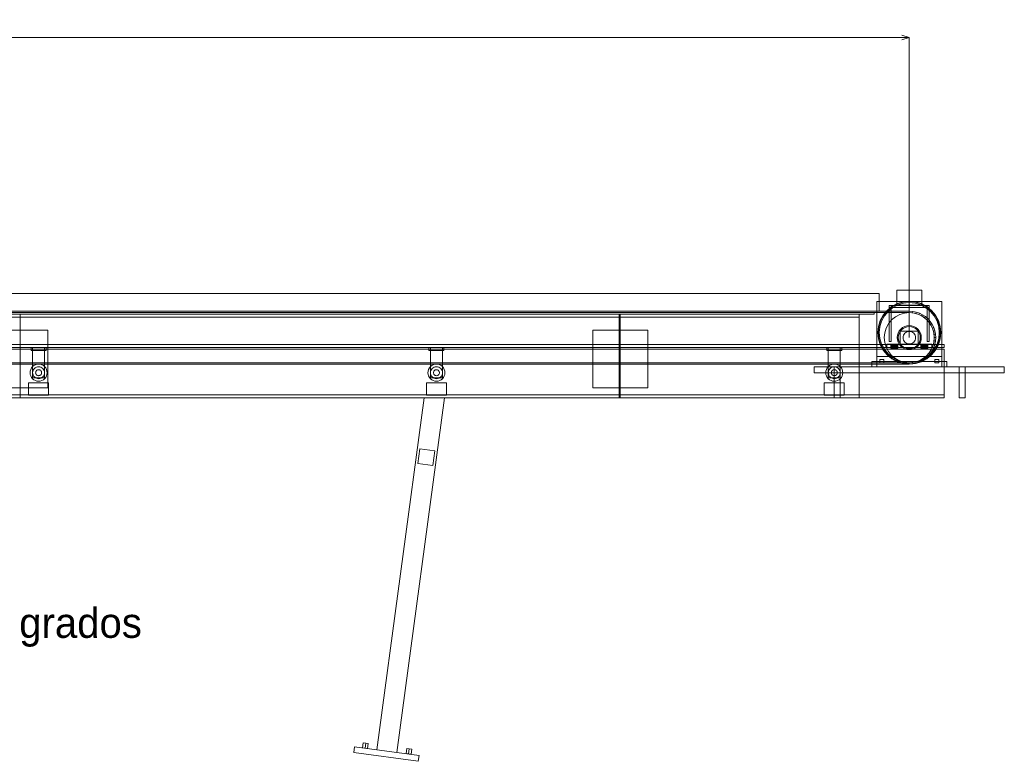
# Model space of a CAD drawing. Header units: millimetres. Extents: x -4738 to 65662, y -68080 to 6847.
# Tile 13 of 256: x 2499 to 4468, y -52347 to -50865. Entities that reach past the tile are written whole.
import ezdxf

# ---------------------------------------------------------------- set-up
doc = ezdxf.new("R2010")
doc.units = ezdxf.units.MM
for name, color, linetype, lineweight in [('COTAS_P', 1, 'Continuous', 0), ('R27_C09_CONJUNTO', 7, 'Continuous', 0), ('TEXTOS', 4, 'Continuous', 0)]:
    doc.layers.add(name, color=color, linetype=linetype, lineweight=lineweight)
doc.dimstyles.new('R19_10', dxfattribs={"dimtxt": 25, "dimasz": 15, "dimexe": 15, "dimexo": 8, "dimgap": 10, "dimtad": 1, "dimtih": 1, "dimtoh": 1, "dimdsep": 46, "dimcen": 0.09, "dimadec": 0, "dimazin": 0, "dimtfac": 1, "dimtdec": 4, "dimtofl": 0, "dimtmove": 0, "dimatfit": 3, "dimfxl": 1, "dimtolj": 1, "dimtzin": 0, "dimarcsym": 0})

# ---------------------------------------------------------------- blocks, each defined once
blk = doc.blocks.new('DIM_R30_59')
at = {"layer": 'COTAS_P'}
for p, q in [((0, -50900), (15, -50895.5)), ((0, -51500), (0, -50900)), ((0, -50900), (4278.1, -50900)), ((0, -50900), (15, -50904.5)), ((4278.1, -50900), (4263.1, -50895.5)), ((4278.1, -50900), (4263.1, -50904.5)), ((4278.1, -51500), (4278.1, -50900))]:
    blk.add_line(p, q, dxfattribs=at)
blk.add_text('4278.14 P', height=25, dxfattribs=at).set_placement((2139.1, -50890))

msp = doc.modelspace()

# ---------------------------------------------------------------- linework, layer by layer
at = {"layer": 'R27_C09_CONJUNTO'}
for p, q in [((60, -51412), (4218.142, -51412)), ((4218.142, -51447), (4218.142, -51412)), ((4253.142, -51405), (4303.142, -51405)), ((4253.142, -51405), (4253.142, -51435)), ((4303.142, -51435), (4303.142, -51405)), ((4213.142, -51428), (4343.142, -51428)), ((4213.142, -51428), (4213.142, -51538)), ((4243.141, -51437.617), (4254.033, -51431.796)), ((4243.697, -51438.449), (4254.416, -51432.719)), ((4254.033, -51431.796), (4265.851, -51428.211)), ((4254.416, -51432.719), (4266.047, -51429.191)), ((4255.181, -51434.567), (4266.437, -51431.153)), ((4265.851, -51428.211), (4278.142, -51427)), ((4266.047, -51429.191), (4278.142, -51428)), ((4266.437, -51431.153), (4278.142, -51430)), ((4278.142, -51427), (4290.433, -51428.211)), ((4278.142, -51428), (4290.238, -51429.191)), ((4278.142, -51430), (4289.848, -51431.153)), ((4289.848, -51431.153), (4301.103, -51434.567)), ((4290.238, -51429.191), (4301.868, -51432.719)), ((4290.433, -51428.211), (4302.251, -51431.796)), ((4301.868, -51432.719), (4312.587, -51438.449)), ((4302.251, -51431.796), (4313.143, -51437.617)), ((4343.142, -51538), (4343.142, -51428)), ((0, -51447), (4278.142, -51447)), ((4278.142, -51447), (0, -51447)), ((0, -51450), (4278.142, -51450)), ((4278.142, -51450), (0, -51450)), ((60, -51447), (4218.142, -51447)), ((70, -51450), (4208.142, -51450)), ((70, -51453), (4208.142, -51453)), ((100, -51453), (4178.142, -51453)), ((2500, -51453), (3698, -51453)), ((2500, -51453), (2500, -51620)), ((2500, -51453), (2500, -51459)), ((3698, -51620), (3698, -51453)), ((3698, -51459), (3698, -51453)), ((3700, -51453), (4178.142, -51453)), ((3700, -51453), (3700, -51620)), ((3700, -51453), (3700, -51459)), ((4178.142, -51620), (4178.142, -51453)), ((4178.142, -51459), (4178.142, -51453)), ((4208.142, -51453), (4208.142, -51450)), ((4225.76, -51454.999), (4233.594, -51445.452)), ((4226.591, -51455.555), (4234.301, -51446.159)), ((4228.254, -51456.666), (4235.716, -51447.574)), ((4233.594, -51445.452), (4243.141, -51437.617)), ((4234.301, -51446.159), (4243.697, -51438.449)), ((4235.716, -51447.574), (4244.808, -51440.112)), ((4238.142, -51436), (4242.142, -51436)), ((4238.142, -51436), (4238.142, -51508)), ((4238.142, -51436), (4318.142, -51436)), ((4238.142, -51436), (4238.142, -51440)), ((4238.142, -51440), (4318.142, -51440)), ((4242.142, -51508), (4242.142, -51436)), ((4244.808, -51440.112), (4255.181, -51434.567)), ((4253.142, -51435), (4303.142, -51435)), ((4259.008, -51453.806), (4268.388, -51450.961)), ((4268.388, -51450.961), (4278.142, -51450)), ((4278.142, -51450), (4278.142, -51447)), ((4278.142, -51447), (4285.06, -51447.453)), ((4278.142, -51450), (4287.897, -51450.961)), ((4284.668, -51450.428), (4278.142, -51450)), ((4284.668, -51450.428), (4285.06, -51447.453)), ((4291.083, -51451.704), (4284.668, -51450.428)), ((4285.06, -51447.453), (4291.86, -51448.806)), ((4287.897, -51450.961), (4297.276, -51453.806)), ((4291.083, -51451.704), (4291.86, -51448.806)), ((4297.276, -51453.806), (4291.083, -51451.704)), ((4291.86, -51448.806), (4298.424, -51451.034)), ((4297.276, -51453.806), (4298.424, -51451.034)), ((4298.424, -51451.034), (4304.642, -51454.101)), ((4301.103, -51434.567), (4311.476, -51440.112)), ((4311.476, -51440.112), (4320.569, -51447.574)), ((4312.587, -51438.449), (4321.983, -51446.159)), ((4313.143, -51437.617), (4322.69, -51445.452)), ((4314.142, -51436), (4318.142, -51436)), ((4314.142, -51436), (4314.142, -51508)), ((4318.142, -51508), (4318.142, -51436)), ((4318.142, -51440), (4318.142, -51436)), ((4320.569, -51447.574), (4328.03, -51456.666)), ((4321.983, -51446.159), (4329.693, -51455.555)), ((4322.69, -51445.452), (4330.525, -51454.999)), ((100, -51459), (4178.142, -51459)), ((2500, -51459), (3698, -51459)), ((3700, -51459), (4178.142, -51459)), ((4216.353, -51477.709), (4219.938, -51465.891)), ((4217.333, -51477.904), (4220.862, -51466.274)), ((4219.295, -51478.295), (4222.709, -51467.039)), ((4219.938, -51465.891), (4225.76, -51454.999)), ((4220.862, -51466.274), (4226.591, -51455.555)), ((4222.709, -51467.039), (4228.254, -51456.666)), ((4231.948, -51480.866), (4236.569, -51472.221)), ((4236.569, -51472.221), (4242.787, -51464.645)), ((4242.787, -51464.645), (4250.364, -51458.427)), ((4250.364, -51458.427), (4259.008, -51453.806)), ((4297.276, -51453.806), (4305.921, -51458.427)), ((4303.142, -51456.699), (4297.276, -51453.806)), ((4303.142, -51456.699), (4304.642, -51454.101)), ((4308.58, -51460.332), (4303.142, -51456.699)), ((4304.642, -51454.101), (4310.406, -51457.952)), ((4305.921, -51458.427), (4313.497, -51464.645)), ((4308.58, -51460.332), (4310.406, -51457.952)), ((4313.497, -51464.645), (4308.58, -51460.332)), ((4310.406, -51457.952), (4315.619, -51462.523)), ((4313.497, -51464.645), (4315.619, -51462.523)), ((4313.497, -51464.645), (4319.716, -51472.221)), ((4317.81, -51469.562), (4313.497, -51464.645)), ((4315.619, -51462.523), (4320.19, -51467.736)), ((4317.81, -51469.562), (4320.19, -51467.736)), ((4321.443, -51475), (4317.81, -51469.562)), ((4319.716, -51472.221), (4324.336, -51480.866)), ((4320.19, -51467.736), (4324.041, -51473.5)), ((4328.03, -51456.666), (4333.575, -51467.039)), ((4329.693, -51455.555), (4335.423, -51466.274)), ((4330.525, -51454.999), (4336.347, -51465.891)), ((4333.575, -51467.039), (4336.989, -51478.295)), ((4335.423, -51466.274), (4338.951, -51477.904)), ((4336.347, -51465.891), (4339.932, -51477.709)), ((2445, -51485), (2555, -51485)), ((2555, -51600), (2555, -51485)), ((3645, -51485), (3755, -51485)), ((3645, -51485), (3645, -51600)), ((3755, -51600), (3755, -51485)), ((4215.142, -51490), (4216.353, -51477.709)), ((4216.353, -51502.291), (4215.142, -51490)), ((4216.142, -51490), (4217.333, -51477.904)), ((4217.333, -51502.096), (4216.142, -51490)), ((4218.142, -51490), (4219.295, -51478.295)), ((4219.295, -51501.705), (4218.142, -51490)), ((4228.142, -51500), (4229.103, -51490.245)), ((4229.103, -51490.245), (4231.948, -51480.866)), ((4254.603, -51495.318), (4255.969, -51490.816)), ((4255.969, -51490.816), (4258.187, -51486.666)), ((4256.565, -51495.708), (4257.817, -51491.581)), ((4257.817, -51491.581), (4259.85, -51487.777)), ((4258.187, -51486.666), (4261.172, -51483.029)), ((4259.85, -51487.777), (4262.586, -51484.444)), ((4260.142, -51487), (4296.142, -51487)), ((4260.142, -51487), (4260.142, -51513)), ((4261.172, -51483.029), (4264.808, -51480.045)), ((4262.586, -51484.444), (4265.92, -51481.708)), ((4264.808, -51480.045), (4268.958, -51477.827)), ((4265.92, -51481.708), (4269.723, -51479.675)), ((4266.594, -51495.216), (4267.749, -51493.055)), ((4267.749, -51493.055), (4269.303, -51491.161)), ((4268.958, -51477.827), (4273.46, -51476.461)), ((4269.303, -51491.161), (4271.197, -51489.607)), ((4269.723, -51479.675), (4273.85, -51478.423)), ((4271.197, -51489.607), (4273.359, -51488.452)), ((4273.359, -51488.452), (4275.703, -51487.74)), ((4273.46, -51476.461), (4278.142, -51476)), ((4273.85, -51478.423), (4278.142, -51478)), ((4275.703, -51487.74), (4278.142, -51487.5)), ((4278.142, -51476), (4282.824, -51476.461)), ((4278.142, -51478), (4282.434, -51478.423)), ((4278.142, -51487.5), (4280.581, -51487.74)), ((4280.581, -51487.74), (4282.926, -51488.452)), ((4282.434, -51478.423), (4286.561, -51479.675)), ((4282.824, -51476.461), (4287.327, -51477.827)), ((4282.926, -51488.452), (4285.087, -51489.607)), ((4285.087, -51489.607), (4286.981, -51491.161)), ((4286.561, -51479.675), (4290.365, -51481.708)), ((4286.981, -51491.161), (4288.535, -51493.055)), ((4287.327, -51477.827), (4291.476, -51480.045)), ((4288.535, -51493.055), (4289.691, -51495.216)), ((4290.365, -51481.708), (4293.698, -51484.444)), ((4291.476, -51480.045), (4295.113, -51483.029)), ((4293.698, -51484.444), (4296.434, -51487.777)), ((4295.113, -51483.029), (4298.097, -51486.666)), ((4296.142, -51513), (4296.142, -51487)), ((4296.434, -51487.777), (4298.467, -51491.581)), ((4298.097, -51486.666), (4300.315, -51490.816)), ((4298.467, -51491.581), (4299.719, -51495.708)), ((4300.315, -51490.816), (4301.681, -51495.318)), ((4321.443, -51475), (4324.041, -51473.5)), ((4324.336, -51480.866), (4321.443, -51475)), ((4324.041, -51473.5), (4327.108, -51479.718)), ((4324.336, -51480.866), (4327.108, -51479.718)), ((4324.336, -51480.866), (4327.181, -51490.245)), ((4326.438, -51487.059), (4324.336, -51480.866)), ((4326.438, -51487.059), (4329.336, -51486.283)), ((4327.714, -51493.474), (4326.438, -51487.059)), ((4327.108, -51479.718), (4329.336, -51486.283)), ((4327.181, -51490.245), (4328.142, -51500)), ((4329.336, -51486.283), (4330.689, -51493.082)), ((4336.989, -51478.295), (4338.142, -51490)), ((4338.142, -51490), (4336.989, -51501.705)), ((4338.951, -51477.904), (4340.142, -51490)), ((4340.142, -51490), (4338.951, -51502.096)), ((4339.932, -51477.709), (4341.142, -51490)), ((4341.142, -51490), (4339.932, -51502.291)), ((4219.938, -51514.109), (4216.353, -51502.291)), ((4220.862, -51513.726), (4217.333, -51502.096)), ((4222.709, -51512.961), (4219.295, -51501.705)), ((4229.103, -51509.755), (4228.142, -51500)), ((4231.948, -51519.134), (4229.103, -51509.755)), ((4238.142, -51508), (4242.142, -51508)), ((4254.142, -51500), (4254.603, -51495.318)), ((4254.603, -51504.682), (4254.142, -51500)), ((4255.969, -51509.184), (4254.603, -51504.682)), ((4258.187, -51513.334), (4255.969, -51509.184)), ((4256.142, -51500), (4256.565, -51495.708)), ((4256.565, -51504.292), (4256.142, -51500)), ((4257.817, -51508.419), (4256.565, -51504.292)), ((4259.85, -51512.223), (4257.817, -51508.419)), ((4262.586, -51515.556), (4259.85, -51512.223)), ((4265.642, -51500), (4265.882, -51497.561)), ((4265.882, -51502.439), (4265.642, -51500)), ((4265.882, -51497.561), (4266.594, -51495.216)), ((4266.594, -51504.784), (4265.882, -51502.439)), ((4267.749, -51506.945), (4266.594, -51504.784)), ((4269.303, -51508.839), (4267.749, -51506.945)), ((4271.197, -51510.393), (4269.303, -51508.839)), ((4273.359, -51511.548), (4271.197, -51510.393)), ((4275.703, -51512.26), (4273.359, -51511.548)), ((4278.142, -51512.5), (4275.703, -51512.26)), ((4280.581, -51512.26), (4278.142, -51512.5)), ((4282.926, -51511.548), (4280.581, -51512.26)), ((4285.087, -51510.393), (4282.926, -51511.548)), ((4286.981, -51508.839), (4285.087, -51510.393)), ((4288.535, -51506.945), (4286.981, -51508.839)), ((4289.691, -51504.784), (4288.535, -51506.945)), ((4289.691, -51495.216), (4290.402, -51497.561)), ((4290.402, -51502.439), (4289.691, -51504.784)), ((4290.402, -51497.561), (4290.642, -51500)), ((4290.642, -51500), (4290.402, -51502.439)), ((4296.434, -51512.223), (4293.698, -51515.556)), ((4298.467, -51508.419), (4296.434, -51512.223)), ((4300.315, -51509.184), (4298.097, -51513.334)), ((4299.719, -51504.292), (4298.467, -51508.419)), ((4299.719, -51495.708), (4300.142, -51500)), ((4300.142, -51500), (4299.719, -51504.292)), ((4301.681, -51504.682), (4300.315, -51509.184)), ((4301.681, -51495.318), (4302.142, -51500)), ((4302.142, -51500), (4301.681, -51504.682)), ((4314.142, -51508), (4318.142, -51508)), ((4327.181, -51509.755), (4324.336, -51519.134)), ((4326.438, -51512.941), (4327.714, -51506.526)), ((4328.142, -51500), (4327.181, -51509.755)), ((4327.714, -51493.474), (4330.689, -51493.082)), ((4328.142, -51500), (4327.714, -51493.474)), ((4327.714, -51506.526), (4328.142, -51500)), ((4327.714, -51506.526), (4330.689, -51506.918)), ((4328.142, -51500), (4331.142, -51500)), ((4330.689, -51506.918), (4329.336, -51513.717)), ((4330.689, -51493.082), (4331.142, -51500)), ((4331.142, -51500), (4330.689, -51506.918)), ((4336.989, -51501.705), (4333.575, -51512.961)), ((4338.951, -51502.096), (4335.423, -51513.726)), ((4339.932, -51502.291), (4336.347, -51514.109)), ((-70, -51514), (4348.142, -51514)), ((-70, -51520), (4348.142, -51520)), ((-70, -51523), (4348.142, -51523)), ((2521.885, -51520), (2551.885, -51520)), ((2521.885, -51520), (2521.885, -51526)), ((2521.885, -51526), (2551.885, -51526)), ((2524.885, -51520), (2548.885, -51520)), ((2524.885, -51520), (2524.885, -51580)), ((2548.885, -51580), (2548.885, -51520)), ((2551.885, -51526), (2551.885, -51520)), ((3317.514, -51520), (3347.514, -51520)), ((3317.514, -51520), (3317.514, -51526)), ((3317.514, -51526), (3347.514, -51526)), ((3320.514, -51520), (3344.514, -51520)), ((3320.514, -51520), (3320.514, -51580)), ((3344.514, -51580), (3344.514, -51520)), ((3347.514, -51526), (3347.514, -51520)), ((4113.142, -51520), (4143.142, -51520)), ((4113.142, -51520), (4113.142, -51526)), ((4113.142, -51526), (4143.142, -51526)), ((4116.142, -51520), (4140.142, -51520)), ((4116.142, -51520), (4116.142, -51580)), ((4140.142, -51580), (4140.142, -51520)), ((4143.142, -51526), (4143.142, -51520)), ((4225.76, -51525.001), (4219.938, -51514.109)), ((4226.591, -51524.445), (4220.862, -51513.726)), ((4228.254, -51523.334), (4222.709, -51512.961)), ((4233.594, -51534.548), (4225.76, -51525.001)), ((4234.301, -51533.841), (4226.591, -51524.445)), ((4235.716, -51532.426), (4228.254, -51523.334)), ((4236.569, -51527.779), (4231.948, -51519.134)), ((4233.142, -51513), (4323.142, -51513)), ((4233.142, -51513), (4233.142, -51523)), ((4233.142, -51523), (4323.142, -51523)), ((4244.808, -51539.888), (4235.716, -51532.426)), ((4242.787, -51535.355), (4236.569, -51527.779)), ((4241.142, -51513.077), (4241.142, -51513)), ((4241.142, -51513), (4255.142, -51513)), ((4241.142, -51513.304), (4241.142, -51513.077)), ((4241.142, -51513.077), (4255.142, -51513.077)), ((4241.142, -51513.674), (4241.142, -51513.304)), ((4241.142, -51513.304), (4255.142, -51513.304)), ((4241.142, -51514.172), (4241.142, -51513.674)), ((4241.142, -51513.674), (4255.142, -51513.674)), ((4241.142, -51514.778), (4241.142, -51514.172)), ((4241.142, -51514.172), (4255.142, -51514.172)), ((4241.142, -51515.469), (4241.142, -51514.778)), ((4241.142, -51514.778), (4255.142, -51514.778)), ((4241.142, -51516.22), (4241.142, -51515.469)), ((4241.142, -51515.469), (4255.142, -51515.469)), ((4241.142, -51517), (4241.142, -51516.22)), ((4241.142, -51516.22), (4255.142, -51516.22)), ((4241.142, -51517.78), (4241.142, -51517)), ((4255.142, -51517), (4241.142, -51517)), ((4241.142, -51517.78), (4241.142, -51518.531)), ((4241.142, -51517.78), (4255.142, -51517.78)), ((4241.142, -51518.531), (4241.142, -51519.222)), ((4241.142, -51518.531), (4255.142, -51518.531)), ((4241.142, -51519.222), (4241.142, -51519.828)), ((4241.142, -51519.222), (4255.142, -51519.222)), ((4241.142, -51519.828), (4241.142, -51520.326)), ((4241.142, -51519.828), (4255.142, -51519.828)), ((4241.142, -51520.326), (4241.142, -51520.696)), ((4241.142, -51520.326), (4255.142, -51520.326)), ((4241.142, -51520.696), (4241.142, -51520.923)), ((4241.142, -51520.696), (4255.142, -51520.696)), ((4241.142, -51520.923), (4241.142, -51521)), ((4241.142, -51520.923), (4255.142, -51520.923)), ((4241.142, -51521), (4255.142, -51521)), ((4255.142, -51513.077), (4255.142, -51513)), ((4255.142, -51513.304), (4255.142, -51513.077)), ((4255.142, -51513.674), (4255.142, -51513.304)), ((4255.142, -51514.172), (4255.142, -51513.674)), ((4255.142, -51514.778), (4255.142, -51514.172)), ((4255.142, -51515.469), (4255.142, -51514.778)), ((4255.142, -51516.22), (4255.142, -51515.469)), ((4255.142, -51517), (4255.142, -51516.22)), ((4255.142, -51517), (4255.142, -51517.78)), ((4255.142, -51517.78), (4255.142, -51518.531)), ((4255.142, -51518.531), (4255.142, -51519.222)), ((4255.142, -51519.222), (4255.142, -51519.828)), ((4255.142, -51519.828), (4255.142, -51520.326)), ((4255.142, -51520.326), (4255.142, -51520.696)), ((4255.142, -51520.696), (4255.142, -51520.923)), ((4255.142, -51520.923), (4255.142, -51521)), ((4261.172, -51516.971), (4258.187, -51513.334)), ((4260.142, -51513), (4296.142, -51513)), ((4264.808, -51519.955), (4261.172, -51516.971)), ((4265.92, -51518.292), (4262.586, -51515.556)), ((4268.958, -51522.173), (4264.808, -51519.955)), ((4269.723, -51520.325), (4265.92, -51518.292)), ((4273.46, -51523.539), (4268.958, -51522.173)), ((4273.85, -51521.577), (4269.723, -51520.325)), ((4278.142, -51524), (4273.46, -51523.539)), ((4278.142, -51522), (4273.85, -51521.577)), ((4282.434, -51521.577), (4278.142, -51522)), ((4282.824, -51523.539), (4278.142, -51524)), ((4286.561, -51520.325), (4282.434, -51521.577)), ((4287.327, -51522.173), (4282.824, -51523.539)), ((4290.365, -51518.292), (4286.561, -51520.325)), ((4291.476, -51519.955), (4287.327, -51522.173)), ((4293.698, -51515.556), (4290.365, -51518.292)), ((4295.113, -51516.971), (4291.476, -51519.955)), ((4298.097, -51513.334), (4295.113, -51516.971)), ((4301.142, -51513.077), (4301.142, -51513)), ((4301.142, -51513), (4315.142, -51513)), ((4301.142, -51513.304), (4301.142, -51513.077)), ((4301.142, -51513.077), (4315.142, -51513.077)), ((4301.142, -51513.674), (4301.142, -51513.304)), ((4301.142, -51513.304), (4315.142, -51513.304)), ((4301.142, -51514.172), (4301.142, -51513.674)), ((4301.142, -51513.674), (4315.142, -51513.674)), ((4301.142, -51514.778), (4301.142, -51514.172)), ((4301.142, -51514.172), (4315.142, -51514.172)), ((4301.142, -51515.469), (4301.142, -51514.778)), ((4301.142, -51514.778), (4315.142, -51514.778)), ((4301.142, -51516.22), (4301.142, -51515.469)), ((4301.142, -51515.469), (4315.142, -51515.469)), ((4301.142, -51517), (4301.142, -51516.22)), ((4301.142, -51516.22), (4315.142, -51516.22)), ((4301.142, -51517.78), (4301.142, -51517)), ((4315.142, -51517), (4301.142, -51517)), ((4301.142, -51517.78), (4301.142, -51518.531)), ((4301.142, -51517.78), (4315.142, -51517.78)), ((4301.142, -51518.531), (4301.142, -51519.222)), ((4301.142, -51518.531), (4315.142, -51518.531)), ((4301.142, -51519.222), (4301.142, -51519.828)), ((4301.142, -51519.222), (4315.142, -51519.222)), ((4301.142, -51519.828), (4301.142, -51520.326)), ((4301.142, -51519.828), (4315.142, -51519.828)), ((4301.142, -51520.326), (4301.142, -51520.696)), ((4301.142, -51520.326), (4315.142, -51520.326)), ((4301.142, -51520.696), (4301.142, -51520.923)), ((4301.142, -51520.696), (4315.142, -51520.696)), ((4301.142, -51520.923), (4301.142, -51521)), ((4301.142, -51520.923), (4315.142, -51520.923)), ((4301.142, -51521), (4315.142, -51521)), ((4320.569, -51532.426), (4311.476, -51539.888)), ((4319.716, -51527.779), (4313.497, -51535.355)), ((4313.497, -51535.355), (4317.81, -51530.438)), ((4315.142, -51513.077), (4315.142, -51513)), ((4315.142, -51513.304), (4315.142, -51513.077)), ((4315.142, -51513.674), (4315.142, -51513.304)), ((4315.142, -51514.172), (4315.142, -51513.674)), ((4315.142, -51514.778), (4315.142, -51514.172)), ((4315.142, -51515.469), (4315.142, -51514.778)), ((4315.142, -51516.22), (4315.142, -51515.469)), ((4315.142, -51517), (4315.142, -51516.22)), ((4315.142, -51517), (4315.142, -51517.78)), ((4315.142, -51517.78), (4315.142, -51518.531)), ((4315.142, -51518.531), (4315.142, -51519.222)), ((4315.142, -51519.222), (4315.142, -51519.828)), ((4315.142, -51519.828), (4315.142, -51520.326)), ((4315.142, -51520.326), (4315.142, -51520.696)), ((4315.142, -51520.696), (4315.142, -51520.923)), ((4315.142, -51520.923), (4315.142, -51521)), ((4320.19, -51532.264), (4315.619, -51537.477)), ((4317.81, -51530.438), (4321.443, -51525)), ((4317.81, -51530.438), (4320.19, -51532.264)), ((4324.336, -51519.134), (4319.716, -51527.779)), ((4324.041, -51526.5), (4320.19, -51532.264)), ((4328.03, -51523.334), (4320.569, -51532.426)), ((4321.443, -51525), (4324.336, -51519.134)), ((4321.443, -51525), (4324.041, -51526.5)), ((4329.693, -51524.445), (4321.983, -51533.841)), ((4330.525, -51525.001), (4322.69, -51534.548)), ((4323.142, -51523), (4323.142, -51513)), ((4327.108, -51520.282), (4324.041, -51526.5)), ((4324.336, -51519.134), (4326.438, -51512.941)), ((4324.336, -51519.134), (4327.108, -51520.282)), ((4326.438, -51512.941), (4329.336, -51513.717)), ((4329.336, -51513.717), (4327.108, -51520.282)), ((4333.575, -51512.961), (4328.03, -51523.334)), ((4335.423, -51513.726), (4329.693, -51524.445)), ((4336.347, -51514.109), (4330.525, -51525.001)), ((4348.142, -51520), (4348.142, -51514)), ((4348.142, -51620), (4348.142, -51523)), ((0, -51550), (4278.142, -51550)), ((4278.142, -51550), (0, -51550)), ((4203.142, -51548), (4353.142, -51548)), ((4203.142, -51548), (4203.142, -51558)), ((4213.142, -51538), (4343.142, -51538)), ((4213.142, -51538), (4213.142, -51558)), ((4219.142, -51544), (4227.142, -51544)), ((4219.142, -51544), (4219.142, -51550)), ((4219.142, -51550), (4227.142, -51550)), ((4227.142, -51550), (4227.142, -51544)), ((4243.141, -51542.383), (4233.594, -51534.548)), ((4243.697, -51541.551), (4234.301, -51533.841)), ((4250.364, -51541.573), (4242.787, -51535.355)), ((4254.033, -51548.204), (4243.141, -51542.383)), ((4254.416, -51547.281), (4243.697, -51541.551)), ((4255.181, -51545.433), (4244.808, -51539.888)), ((4259.008, -51546.194), (4250.364, -51541.573)), ((4265.851, -51551.789), (4254.033, -51548.204)), ((4266.047, -51550.809), (4254.416, -51547.281)), ((4266.437, -51548.847), (4255.181, -51545.433)), ((4268.388, -51549.039), (4259.008, -51546.194)), ((4278.142, -51553), (4265.851, -51551.789)), ((4278.142, -51552), (4266.047, -51550.809)), ((4278.142, -51550), (4266.437, -51548.847)), ((4278.142, -51550), (4268.388, -51549.039)), ((4289.848, -51548.847), (4278.142, -51550)), ((4287.897, -51549.039), (4278.142, -51550)), ((4278.142, -51550), (4284.668, -51549.572)), ((4278.142, -51553), (4278.142, -51550)), ((4290.238, -51550.809), (4278.142, -51552)), ((4290.433, -51551.789), (4278.142, -51553)), ((4284.668, -51549.572), (4291.083, -51548.296)), ((4284.668, -51549.572), (4285.06, -51552.547)), ((4291.86, -51551.194), (4285.06, -51552.547)), ((4297.276, -51546.194), (4287.897, -51549.039)), ((4301.103, -51545.433), (4289.848, -51548.847)), ((4301.868, -51547.281), (4290.238, -51550.809)), ((4302.251, -51548.204), (4290.433, -51551.789)), ((4291.083, -51548.296), (4297.276, -51546.194)), ((4291.083, -51548.296), (4291.86, -51551.194)), ((4298.424, -51548.966), (4291.86, -51551.194)), ((4305.921, -51541.573), (4297.276, -51546.194)), ((4297.276, -51546.194), (4303.142, -51543.301)), ((4297.276, -51546.194), (4298.424, -51548.966)), ((4304.642, -51545.899), (4298.424, -51548.966)), ((4311.476, -51539.888), (4301.103, -51545.433)), ((4312.587, -51541.551), (4301.868, -51547.281)), ((4313.143, -51542.383), (4302.251, -51548.204)), ((4303.142, -51543.301), (4308.58, -51539.668)), ((4303.142, -51543.301), (4304.642, -51545.899)), ((4310.406, -51542.048), (4304.642, -51545.899)), ((4313.497, -51535.355), (4305.921, -51541.573)), ((4308.58, -51539.668), (4313.497, -51535.355)), ((4308.58, -51539.668), (4310.406, -51542.048)), ((4315.619, -51537.477), (4310.406, -51542.048)), ((4321.983, -51533.841), (4312.587, -51541.551)), ((4322.69, -51534.548), (4313.143, -51542.383)), ((4313.497, -51535.355), (4315.619, -51537.477)), ((4329.142, -51544), (4337.142, -51544)), ((4329.142, -51544), (4329.142, -51550)), ((4329.142, -51550), (4337.142, -51550)), ((4337.142, -51550), (4337.142, -51544)), ((4343.142, -51558), (4343.142, -51538)), ((4353.142, -51558), (4353.142, -51548)), ((0, -51553), (4278.142, -51553)), ((4278.142, -51553), (0, -51553)), ((2519.885, -51570), (2520.212, -51566.683)), ((2520.212, -51573.317), (2519.885, -51570)), ((2520.212, -51566.683), (2521.179, -51563.494)), ((2521.179, -51563.494), (2522.75, -51560.555)), ((2522.75, -51560.555), (2524.864, -51557.979)), ((2524.864, -51557.979), (2527.441, -51555.865)), ((2524.885, -51570), (2525.116, -51567.659)), ((2525.116, -51572.341), (2524.885, -51570)), ((2525.116, -51567.659), (2525.799, -51565.408)), ((2525.799, -51565.408), (2526.908, -51563.333)), ((2526.908, -51563.333), (2528.4, -51561.515)), ((2527.441, -51555.865), (2530.38, -51554.294)), ((2528.4, -51561.515), (2530.218, -51560.022)), ((2530.218, -51560.022), (2532.293, -51558.913)), ((2530.38, -51554.294), (2533.569, -51553.327)), ((2530.885, -51570), (2531.001, -51568.829)), ((2531.001, -51571.171), (2530.885, -51570)), ((2531.001, -51568.829), (2531.342, -51567.704)), ((2531.342, -51572.296), (2531.001, -51571.171)), ((2531.342, -51567.704), (2531.896, -51566.667)), ((2531.896, -51566.667), (2532.643, -51565.757)), ((2532.293, -51558.913), (2534.544, -51558.231)), ((2532.643, -51565.757), (2533.552, -51565.011)), ((2533.552, -51565.011), (2534.589, -51564.457)), ((2533.569, -51553.327), (2536.885, -51553)), ((2534.544, -51558.231), (2536.885, -51558)), ((2534.589, -51564.457), (2535.715, -51564.115)), ((2535.715, -51564.115), (2536.885, -51564)), ((2536.885, -51553), (2540.202, -51553.327)), ((2536.885, -51558), (2539.226, -51558.231)), ((2536.885, -51564), (2538.056, -51564.115)), ((2538.056, -51564.115), (2539.181, -51564.457)), ((2539.181, -51564.457), (2540.219, -51565.011)), ((2539.226, -51558.231), (2541.477, -51558.913)), ((2540.202, -51553.327), (2543.391, -51554.294)), ((2540.219, -51565.011), (2541.128, -51565.757)), ((2541.128, -51565.757), (2541.874, -51566.667)), ((2541.477, -51558.913), (2543.552, -51560.022)), ((2541.874, -51566.667), (2542.429, -51567.704)), ((2542.429, -51567.704), (2542.77, -51568.829)), ((2542.77, -51571.171), (2542.429, -51572.296)), ((2542.77, -51568.829), (2542.885, -51570)), ((2542.885, -51570), (2542.77, -51571.171)), ((2543.391, -51554.294), (2546.33, -51555.865)), ((2543.552, -51560.022), (2545.371, -51561.515)), ((2545.371, -51561.515), (2546.863, -51563.333)), ((2546.33, -51555.865), (2548.906, -51557.979)), ((2546.863, -51563.333), (2547.972, -51565.408)), ((2547.972, -51565.408), (2548.655, -51567.659)), ((2548.655, -51567.659), (2548.885, -51570)), ((2548.885, -51570), (2548.655, -51572.341)), ((2548.906, -51557.979), (2551.02, -51560.555)), ((2551.02, -51560.555), (2552.591, -51563.494)), ((2552.591, -51563.494), (2553.559, -51566.683)), ((2553.559, -51566.683), (2553.885, -51570)), ((2553.885, -51570), (2553.559, -51573.317)), ((3315.514, -51570), (3315.84, -51566.683)), ((3315.84, -51573.317), (3315.514, -51570)), ((3315.84, -51566.683), (3316.808, -51563.494)), ((3316.808, -51563.494), (3318.379, -51560.555)), ((3318.379, -51560.555), (3320.493, -51557.979)), ((3320.493, -51557.979), (3323.069, -51555.865)), ((3320.514, -51570), (3320.744, -51567.659)), ((3320.744, -51572.341), (3320.514, -51570)), ((3320.744, -51567.659), (3321.427, -51565.408)), ((3321.427, -51565.408), (3322.536, -51563.333)), ((3322.536, -51563.333), (3324.028, -51561.515)), ((3323.069, -51555.865), (3326.008, -51554.294)), ((3324.028, -51561.515), (3325.847, -51560.022)), ((3325.847, -51560.022), (3327.921, -51558.913)), ((3326.008, -51554.294), (3329.197, -51553.327)), ((3326.514, -51570), (3326.629, -51568.829)), ((3326.629, -51571.171), (3326.514, -51570)), ((3326.629, -51568.829), (3326.97, -51567.704)), ((3326.97, -51572.296), (3326.629, -51571.171)), ((3326.97, -51567.704), (3327.525, -51566.667)), ((3327.525, -51566.667), (3328.271, -51565.757)), ((3327.921, -51558.913), (3330.173, -51558.231)), ((3328.271, -51565.757), (3329.18, -51565.011)), ((3329.18, -51565.011), (3330.218, -51564.457)), ((3329.197, -51553.327), (3332.514, -51553)), ((3330.173, -51558.231), (3332.514, -51558)), ((3330.218, -51564.457), (3331.343, -51564.115)), ((3331.343, -51564.115), (3332.514, -51564)), ((3332.514, -51553), (3335.83, -51553.327)), ((3332.514, -51558), (3334.855, -51558.231)), ((3332.514, -51564), (3333.684, -51564.115)), ((3333.684, -51564.115), (3334.81, -51564.457)), ((3334.81, -51564.457), (3335.847, -51565.011)), ((3334.855, -51558.231), (3337.106, -51558.913)), ((3335.83, -51553.327), (3339.019, -51554.294)), ((3335.847, -51565.011), (3336.756, -51565.757)), ((3336.756, -51565.757), (3337.503, -51566.667)), ((3337.106, -51558.913), (3339.181, -51560.022)), ((3337.503, -51566.667), (3338.057, -51567.704)), ((3338.057, -51567.704), (3338.398, -51568.829)), ((3338.398, -51571.171), (3338.057, -51572.296)), ((3338.398, -51568.829), (3338.514, -51570)), ((3338.514, -51570), (3338.398, -51571.171)), ((3339.019, -51554.294), (3341.958, -51555.865)), ((3339.181, -51560.022), (3340.999, -51561.515)), ((3340.999, -51561.515), (3342.491, -51563.333)), ((3341.958, -51555.865), (3344.535, -51557.979)), ((3342.491, -51563.333), (3343.6, -51565.408)), ((3343.6, -51565.408), (3344.283, -51567.659)), ((3344.283, -51567.659), (3344.514, -51570)), ((3344.514, -51570), (3344.283, -51572.341)), ((3344.535, -51557.979), (3346.649, -51560.555)), ((3346.649, -51560.555), (3348.22, -51563.494)), ((3348.22, -51563.494), (3349.187, -51566.683)), ((3349.187, -51566.683), (3349.514, -51570)), ((3349.514, -51570), (3349.187, -51573.317)), ((4088.142, -51558), (4468.142, -51558)), ((4088.142, -51558), (4088.142, -51570)), ((4088.142, -51570), (4468.142, -51570)), ((4111.142, -51570), (4111.469, -51566.683)), ((4111.469, -51573.317), (4111.142, -51570)), ((4111.469, -51566.683), (4112.436, -51563.494)), ((4112.436, -51563.494), (4114.007, -51560.555)), ((4114.007, -51560.555), (4116.121, -51557.979)), ((4116.121, -51557.979), (4118.697, -51555.865)), ((4116.142, -51570), (4116.373, -51567.659)), ((4116.373, -51572.341), (4116.142, -51570)), ((4116.373, -51567.659), (4117.056, -51565.408)), ((4117.056, -51565.408), (4118.164, -51563.333)), ((4118.164, -51563.333), (4119.657, -51561.515)), ((4118.697, -51555.865), (4121.637, -51554.294)), ((4119.657, -51561.515), (4121.475, -51560.022)), ((4121.475, -51560.022), (4123.55, -51558.913)), ((4121.637, -51554.294), (4124.826, -51553.327)), ((4122.142, -51570), (4122.257, -51568.829)), ((4122.257, -51571.171), (4122.142, -51570)), ((4122.257, -51568.829), (4122.599, -51567.704)), ((4122.599, -51572.296), (4122.257, -51571.171)), ((4122.599, -51567.704), (4123.153, -51566.667)), ((4123.153, -51566.667), (4123.899, -51565.757)), ((4123.55, -51558.913), (4125.801, -51558.231)), ((4123.899, -51565.757), (4124.809, -51565.011)), ((4124.809, -51565.011), (4125.846, -51564.457)), ((4124.826, -51553.327), (4128.142, -51553)), ((4125.801, -51558.231), (4128.142, -51558)), ((4125.846, -51564.457), (4126.972, -51564.115)), ((4126.972, -51564.115), (4128.142, -51564)), ((4128.142, -51553), (4131.459, -51553.327)), ((4128.142, -51558), (4130.483, -51558.231)), ((4128.142, -51558), (4140.142, -51558)), ((4128.142, -51558), (4128.142, -51620)), ((4128.142, -51564), (4129.313, -51564.115)), ((4129.313, -51564.115), (4130.438, -51564.457)), ((4130.438, -51564.457), (4131.476, -51565.011)), ((4130.483, -51558.231), (4132.734, -51558.913)), ((4131.459, -51553.327), (4134.648, -51554.294)), ((4131.476, -51565.011), (4132.385, -51565.757)), ((4132.385, -51565.757), (4133.131, -51566.667)), ((4132.734, -51558.913), (4134.809, -51560.022)), ((4133.131, -51566.667), (4133.685, -51567.704)), ((4133.685, -51567.704), (4134.027, -51568.829)), ((4134.027, -51571.171), (4133.685, -51572.296)), ((4134.027, -51568.829), (4134.142, -51570)), ((4134.142, -51570), (4134.027, -51571.171)), ((4134.648, -51554.294), (4137.587, -51555.865)), ((4134.809, -51560.022), (4136.627, -51561.515)), ((4136.627, -51561.515), (4138.12, -51563.333)), ((4137.587, -51555.865), (4140.163, -51557.979)), ((4138.12, -51563.333), (4139.229, -51565.408)), ((4139.229, -51565.408), (4139.912, -51567.659)), ((4139.912, -51567.659), (4140.142, -51570)), ((4140.142, -51570), (4139.912, -51572.341)), ((4140.142, -51620), (4140.142, -51558)), ((4140.163, -51557.979), (4142.277, -51560.555)), ((4142.277, -51560.555), (4143.848, -51563.494)), ((4143.848, -51563.494), (4144.815, -51566.683)), ((4144.815, -51566.683), (4145.142, -51570)), ((4145.142, -51570), (4144.815, -51573.317)), ((4203.142, -51558), (4353.142, -51558)), ((4213.142, -51558), (4343.142, -51558)), ((4285.06, -51552.547), (4278.142, -51553)), ((4378.142, -51558), (4390.142, -51558)), ((4378.142, -51558), (4378.142, -51620)), ((4390.142, -51620), (4390.142, -51558)), ((4468.142, -51570), (4468.142, -51558)), ((2516.885, -51590), (2556.885, -51590)), ((2516.885, -51590), (2516.885, -51615)), ((2521.179, -51576.506), (2520.212, -51573.317)), ((2522.75, -51579.445), (2521.179, -51576.506)), ((2524.864, -51582.021), (2522.75, -51579.445)), ((2527.441, -51584.135), (2524.864, -51582.021)), ((2524.885, -51580), (2548.885, -51580)), ((2525.799, -51574.592), (2525.116, -51572.341)), ((2526.908, -51576.667), (2525.799, -51574.592)), ((2528.4, -51578.485), (2526.908, -51576.667)), ((2530.38, -51585.706), (2527.441, -51584.135)), ((2530.218, -51579.978), (2528.4, -51578.485)), ((2532.293, -51581.087), (2530.218, -51579.978)), ((2533.569, -51586.673), (2530.38, -51585.706)), ((2531.896, -51573.333), (2531.342, -51572.296)), ((2532.643, -51574.243), (2531.896, -51573.333)), ((2534.544, -51581.769), (2532.293, -51581.087)), ((2533.552, -51574.989), (2532.643, -51574.243)), ((2534.589, -51575.543), (2533.552, -51574.989)), ((2536.885, -51587), (2533.569, -51586.673)), ((2536.885, -51582), (2534.544, -51581.769)), ((2535.715, -51575.885), (2534.589, -51575.543)), ((2536.885, -51576), (2535.715, -51575.885)), ((2538.056, -51575.885), (2536.885, -51576)), ((2539.226, -51581.769), (2536.885, -51582)), ((2540.202, -51586.673), (2536.885, -51587)), ((2539.181, -51575.543), (2538.056, -51575.885)), ((2540.219, -51574.989), (2539.181, -51575.543)), ((2541.477, -51581.087), (2539.226, -51581.769)), ((2543.391, -51585.706), (2540.202, -51586.673)), ((2541.128, -51574.243), (2540.219, -51574.989)), ((2541.874, -51573.333), (2541.128, -51574.243)), ((2543.552, -51579.978), (2541.477, -51581.087)), ((2542.429, -51572.296), (2541.874, -51573.333)), ((2546.33, -51584.135), (2543.391, -51585.706)), ((2545.371, -51578.485), (2543.552, -51579.978)), ((2546.863, -51576.667), (2545.371, -51578.485)), ((2548.906, -51582.021), (2546.33, -51584.135)), ((2547.972, -51574.592), (2546.863, -51576.667)), ((2548.655, -51572.341), (2547.972, -51574.592)), ((2551.02, -51579.445), (2548.906, -51582.021)), ((2552.591, -51576.506), (2551.02, -51579.445)), ((2553.559, -51573.317), (2552.591, -51576.506)), ((2556.885, -51615), (2556.885, -51590)), ((3312.514, -51590), (3352.514, -51590)), ((3312.514, -51590), (3312.514, -51615)), ((3316.808, -51576.506), (3315.84, -51573.317)), ((3318.379, -51579.445), (3316.808, -51576.506)), ((3320.493, -51582.021), (3318.379, -51579.445)), ((3323.069, -51584.135), (3320.493, -51582.021)), ((3320.514, -51580), (3344.514, -51580)), ((3321.427, -51574.592), (3320.744, -51572.341)), ((3322.536, -51576.667), (3321.427, -51574.592)), ((3324.028, -51578.485), (3322.536, -51576.667)), ((3326.008, -51585.706), (3323.069, -51584.135)), ((3325.847, -51579.978), (3324.028, -51578.485)), ((3327.921, -51581.087), (3325.847, -51579.978)), ((3329.197, -51586.673), (3326.008, -51585.706)), ((3327.525, -51573.333), (3326.97, -51572.296)), ((3328.271, -51574.243), (3327.525, -51573.333)), ((3330.173, -51581.769), (3327.921, -51581.087)), ((3329.18, -51574.989), (3328.271, -51574.243)), ((3330.218, -51575.543), (3329.18, -51574.989)), ((3332.514, -51587), (3329.197, -51586.673)), ((3332.514, -51582), (3330.173, -51581.769)), ((3331.343, -51575.885), (3330.218, -51575.543)), ((3332.514, -51576), (3331.343, -51575.885)), ((3333.684, -51575.885), (3332.514, -51576)), ((3334.855, -51581.769), (3332.514, -51582)), ((3335.83, -51586.673), (3332.514, -51587)), ((3334.81, -51575.543), (3333.684, -51575.885)), ((3335.847, -51574.989), (3334.81, -51575.543)), ((3337.106, -51581.087), (3334.855, -51581.769)), ((3339.019, -51585.706), (3335.83, -51586.673)), ((3336.756, -51574.243), (3335.847, -51574.989)), ((3337.503, -51573.333), (3336.756, -51574.243)), ((3339.181, -51579.978), (3337.106, -51581.087)), ((3338.057, -51572.296), (3337.503, -51573.333)), ((3341.958, -51584.135), (3339.019, -51585.706)), ((3340.999, -51578.485), (3339.181, -51579.978)), ((3342.491, -51576.667), (3340.999, -51578.485)), ((3344.535, -51582.021), (3341.958, -51584.135)), ((3343.6, -51574.592), (3342.491, -51576.667)), ((3344.283, -51572.341), (3343.6, -51574.592)), ((3346.649, -51579.445), (3344.535, -51582.021)), ((3348.22, -51576.506), (3346.649, -51579.445)), ((3349.187, -51573.317), (3348.22, -51576.506)), ((3352.514, -51615), (3352.514, -51590)), ((4108.142, -51590), (4148.142, -51590)), ((4108.142, -51590), (4108.142, -51615)), ((4112.436, -51576.506), (4111.469, -51573.317)), ((4114.007, -51579.445), (4112.436, -51576.506)), ((4116.121, -51582.021), (4114.007, -51579.445)), ((4118.697, -51584.135), (4116.121, -51582.021)), ((4116.142, -51580), (4140.142, -51580)), ((4117.056, -51574.592), (4116.373, -51572.341)), ((4118.164, -51576.667), (4117.056, -51574.592)), ((4119.657, -51578.485), (4118.164, -51576.667)), ((4121.637, -51585.706), (4118.697, -51584.135)), ((4121.475, -51579.978), (4119.657, -51578.485)), ((4123.55, -51581.087), (4121.475, -51579.978)), ((4124.826, -51586.673), (4121.637, -51585.706)), ((4123.153, -51573.333), (4122.599, -51572.296)), ((4123.899, -51574.243), (4123.153, -51573.333)), ((4125.801, -51581.769), (4123.55, -51581.087)), ((4124.809, -51574.989), (4123.899, -51574.243)), ((4125.846, -51575.543), (4124.809, -51574.989)), ((4128.142, -51587), (4124.826, -51586.673)), ((4128.142, -51582), (4125.801, -51581.769)), ((4126.972, -51575.885), (4125.846, -51575.543)), ((4128.142, -51576), (4126.972, -51575.885)), ((4129.313, -51575.885), (4128.142, -51576)), ((4130.483, -51581.769), (4128.142, -51582)), ((4131.459, -51586.673), (4128.142, -51587)), ((4130.438, -51575.543), (4129.313, -51575.885)), ((4131.476, -51574.989), (4130.438, -51575.543)), ((4132.734, -51581.087), (4130.483, -51581.769)), ((4134.648, -51585.706), (4131.459, -51586.673)), ((4132.385, -51574.243), (4131.476, -51574.989)), ((4133.131, -51573.333), (4132.385, -51574.243)), ((4134.809, -51579.978), (4132.734, -51581.087)), ((4133.685, -51572.296), (4133.131, -51573.333)), ((4137.587, -51584.135), (4134.648, -51585.706)), ((4136.627, -51578.485), (4134.809, -51579.978)), ((4138.12, -51576.667), (4136.627, -51578.485)), ((4140.163, -51582.021), (4137.587, -51584.135)), ((4139.229, -51574.592), (4138.12, -51576.667)), ((4139.912, -51572.341), (4139.229, -51574.592)), ((4142.277, -51579.445), (4140.163, -51582.021)), ((4143.848, -51576.506), (4142.277, -51579.445)), ((4144.815, -51573.317), (4143.848, -51576.506)), ((4148.142, -51615), (4148.142, -51590)), ((2445, -51600), (2555, -51600)), ((3645, -51600), (3755, -51600)), ((-70, -51614), (4348.142, -51614)), ((-70, -51620), (4348.142, -51620)), ((2500, -51620), (3698, -51620)), ((2516.885, -51615), (2556.885, -51615)), ((3213.391, -52323.479), (3307.962, -51620)), ((3253.034, -52328.809), (3348.322, -51620)), ((3348.322, -51620), (3307.962, -51620)), ((3312.514, -51615), (3352.514, -51615)), ((3700, -51620), (4178.142, -51620)), ((4108.142, -51615), (4148.142, -51615)), ((4128.142, -51620), (4140.142, -51620)), ((4348.142, -51620), (4348.142, -51614)), ((4378.142, -51620), (4390.142, -51620)), ((3299.286, -51722.065), (3295.289, -51751.798)), ((3329.019, -51726.062), (3299.286, -51722.065)), ((3325.022, -51755.795), (3329.019, -51726.062)), ((3295.289, -51751.798), (3325.022, -51755.795)), ((3167.193, -52329.377), (3168.792, -52317.484)), ((3297.633, -52334.804), (3168.792, -52317.484)), ((3184.455, -52319.589), (3185.787, -52309.678)), ((3189.605, -52320.282), (3184.455, -52319.589)), ((3190.937, -52310.371), (3185.787, -52309.678)), ((3190.937, -52310.371), (3189.605, -52320.282)), ((3190.937, -52310.371), (3196.087, -52311.063)), ((3194.755, -52320.974), (3196.087, -52311.063)), ((3296.034, -52346.697), (3167.193, -52329.377)), ((3194.755, -52320.974), (3189.605, -52320.282)), ((3253.034, -52328.809), (3213.391, -52323.479)), ((3271.67, -52331.314), (3273.003, -52321.403)), ((3276.82, -52332.006), (3271.67, -52331.314)), ((3278.152, -52322.095), (3273.003, -52321.403)), ((3278.152, -52322.095), (3276.82, -52332.006)), ((3281.97, -52332.699), (3276.82, -52332.006)), ((3278.152, -52322.095), (3283.302, -52322.788)), ((3281.97, -52332.699), (3283.302, -52322.788)), ((3296.034, -52346.697), (3297.633, -52334.804))]:
    msp.add_line(p, q, dxfattribs=at)

# ---------------------------------------------------------------- texts
at = {"layer": 'TEXTOS'}
msp.add_text('Banda 400 / bastidor 550 / tambores 100.00 / 100.00 / pendiente 7.66 grados', height=60, dxfattribs=at).set_placement((0, -52100))

# ---------------------------------------------------------------- dimensions: what is measured, and where the dimension line sits
at = {"layer": 'COTAS_P'}
dim = msp.add_aligned_dim(p1=(0, -51500), p2=(4278.142, -51500), distance=600, text='<> P', dimstyle='R19_10', dxfattribs=at)
dim.commit()
dim.dimension.update_dxf_attribs({"geometry": 'DIM_R30_59', "text_midpoint": (2139.071, -50900)})

doc.saveas('drawing.dxf')
